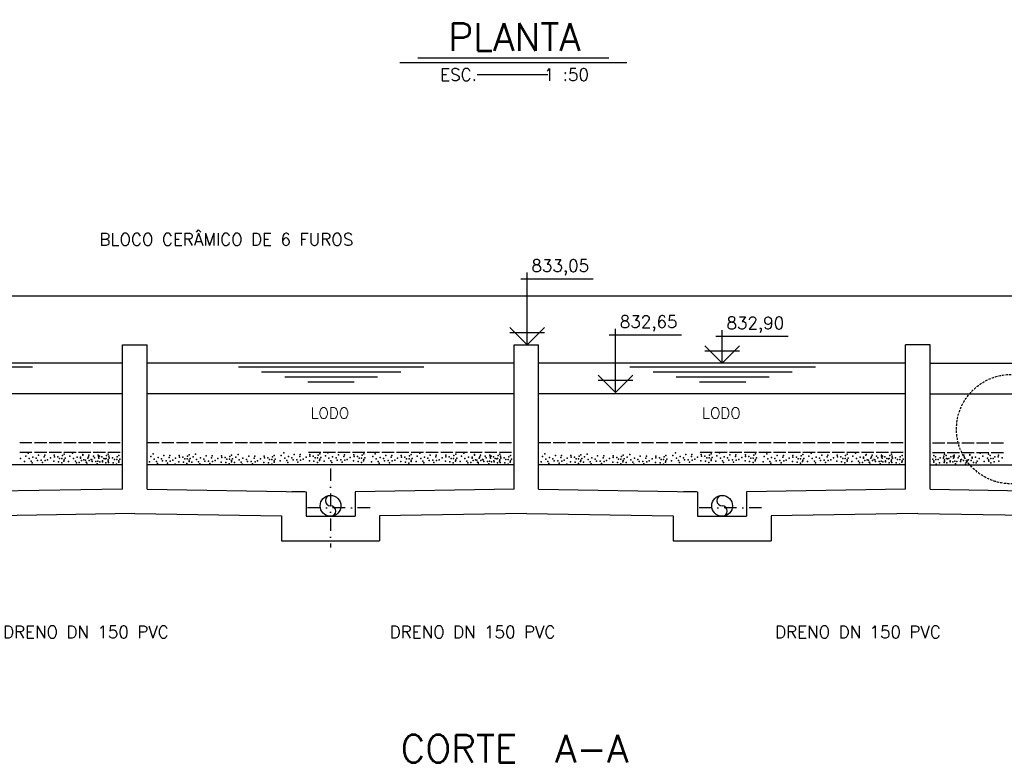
# Model space of a CAD drawing. Extents: x 7166 to 11954, y 4469 to 7025.
# Tile 3 of 9: x 7873 to 8678, y 5057 to 5662. Entities that reach past the tile are written whole.
import ezdxf
from ezdxf.enums import TextEntityAlignment as Align

# ---------------------------------------------------------------- set-up
doc = ezdxf.new("R2010")
doc.units = 0
doc.header["$LTSCALE"] = 0.1
doc.header["$MEASUREMENT"] = 0
doc.linetypes.add('DASHDOT', pattern=[25.4, 12.7, -6.35, 0, -6.35])
doc.linetypes.add('HIDDEN', pattern=[9.525, 6.35, -3.175])
for name, color, linetype in [('BAR-EIXOS', 7, 'DASHDOT'), ('BAR-PECAS', 2, 'CONTINUOUS'), ('CONCRETO', 3, 'CONTINUOUS'), ('ELEVAÇÃO', 2, 'CONTINUOUS'), ('ESTRUTURA', 5, 'CONTINUOUS'), ('LFINA', 3, 'CONTINUOUS'), ('LIMHATRA', 2, 'HIDDEN'), ('NA', 130, 'CONTINUOUS'), ('PAREDE4', 3, 'CONTINUOUS'), ('TEXTO', 2, 'CONTINUOUS')]:
    doc.layers.add(name, color=color, linetype=linetype)
doc.styles.add('ROMAND', font='ROMANS.SHX', dxfattribs={"oblique": 15, "height": 800})
doc.styles.add('ROMANS', font='ROMANS.shx')

msp = doc.modelspace()

# ---------------------------------------------------------------- linework, layer by layer
at = {"layer": 'BAR-EIXOS', "ltscale": 8}
for p, q in [((8127.09, 5294.97), (8127.09, 5230.4)), ((8159.37, 5262.69), (8107.09, 5262.69)), ((8479.37, 5262.69), (8427.09, 5262.69))]:
    msp.add_line(p, q, dxfattribs=at)
at = {"layer": 'BAR-PECAS'}
for centre in [(8127.09, 5264.42), (8447.09, 5264.42)]:
    msp.add_circle(centre, 8.5, dxfattribs=at)
for centre, start, end in [((8127.09, 5268.67), 90, 270), ((8447.09, 5268.67), 90, 270), ((8127.09, 5260.17), 270, 90), ((8447.09, 5260.17), 270, 90)]:
    msp.add_arc(centre, 4.25, start, end, dxfattribs=at)
at = {"layer": 'CONCRETO'}
for p, q in [((7957.46, 5315.49), (7957.46, 5315.49)), ((8277.46, 5315.49), (8277.46, 5315.49)), ((8616.71, 5315.49), (8616.71, 5315.49)), ((7958.61, 5293.63), (7958.61, 5293.63)), ((8278.61, 5293.63), (8278.61, 5293.63))]:
    msp.add_line(p, q, dxfattribs=at)
at = {"layer": 'ELEVAÇÃO', "color": 3, "linetype": 'CONTINUOUS'}
for p, q in [((8282.71, 5449.9), (8341.8, 5449.9)), ((8287.71, 5395.92), (8287.71, 5454.9)), ((8287.71, 5395.92), (8273.57, 5410.06)), ((8287.71, 5395.92), (8301.85, 5410.06)), ((8359.91, 5356.92), (8359.91, 5408.99)), ((8447.09, 5380.92), (8447.09, 5408.02)), ((8273.57, 5406.06), (8301.85, 5406.06)), ((8354.91, 5403.99), (8414, 5403.99)), ((8442.09, 5403.02), (8501.18, 5403.02)), ((8447.09, 5380.92), (8432.95, 5395.06)), ((8447.09, 5380.92), (8461.23, 5395.06)), ((8432.95, 5391.06), (8461.23, 5391.06)), ((8359.91, 5356.92), (8345.76, 5371.06)), ((8359.91, 5356.92), (8374.05, 5371.06)), ((8345.76, 5367.06), (8374.05, 5367.06))]:
    msp.add_line(p, q, dxfattribs=at)
at = {"layer": 'ELEVAÇÃO', "color": 3}
for p in [(7873.81, 5303.19), (7877.93, 5305.12), (7879.99, 5307.32), (7880.82, 5303.06), (7883.85, 5304.3), (7886.61, 5303.33), (7888.53, 5305.95), (7893.08, 5304.43), (7893.49, 5305.95), (7898.18, 5303.75), (7901.21, 5305.95), (7901.35, 5304.57), (7904.1, 5304.57), (7905.62, 5303.2), (7907.55, 5303.2), (7907.96, 5305.53), (7909.34, 5306.64), (7910.16, 5303.47), (7914.02, 5305.12), (7916.09, 5307.32), (7916.91, 5303.06), (7919.94, 5304.3), (7922.7, 5304.16), (7922.7, 5303.33), (7924.63, 5305.95), (7924.77, 5306.36), (7928.62, 5303.33), (7929.17, 5304.43), (7929.59, 5305.95), (7933.31, 5304.98), (7934.27, 5303.75), (7937.3, 5305.95), (7937.44, 5304.57), (7937.85, 5303.47), (7938.27, 5304.98), (7940.2, 5304.57), (7941.71, 5303.2), (7943.64, 5303.2), (7944.05, 5305.53), (7945.43, 5306.64), (7945.98, 5304.98), (7946.12, 5303.61), (7946.26, 5303.47), (7948.88, 5303.61), (7952.73, 5304.57), (7954.11, 5305.67), (7980.18, 5304.7), (7982.24, 5306.9), (7986.1, 5303.87), (7988.86, 5302.91), (7990.79, 5305.52), (7995.33, 5304.01), (7995.74, 5305.52), (8000.43, 5303.32), (8003.46, 5305.52), (8003.6, 5304.15), (8006.35, 5304.15), (8010.21, 5305.11), (8011.59, 5306.21), (8012.41, 5303.05), (8014.76, 5304.42), (8016.82, 5306.62), (8020.68, 5303.6), (8025.36, 5305.25), (8029.91, 5303.73), (8030.32, 5305.25), (8035.01, 5303.05), (8038.04, 5305.25), (8038.18, 5303.87), (8040.93, 5303.87), (8044.79, 5304.83), (8046.17, 5305.94), (8049.61, 5304.15), (8051.68, 5306.35), (8055.53, 5303.32), (8060.22, 5304.97), (8064.76, 5303.46), (8065.18, 5304.97), (8072.89, 5304.97), (8073.03, 5303.6), (8075.79, 5303.6), (8079.64, 5304.56), (8081.02, 5305.66), (8086.81, 5305.52), (8088.87, 5307.72), (8089.7, 5303.46), (8092.73, 5304.7), (8095.49, 5303.73), (8097.41, 5306.35), (8101.96, 5304.83), (8102.37, 5306.35), (8107.06, 5304.15), (8110.09, 5306.35), (8110.23, 5304.97), (8112.98, 5304.97), (8114.5, 5303.6), (8116.43, 5303.6), (8116.84, 5305.94), (8118.22, 5307.04), (8119.04, 5303.87), (8122.87, 5305.39), (8124.93, 5307.59), (8125.76, 5303.33), (8128.79, 5304.57), (8131.54, 5303.6), (8133.47, 5306.22), (8138.02, 5304.7), (8138.43, 5306.22), (8143.12, 5304.02), (8146.15, 5306.22), (8146.29, 5304.84), (8149.04, 5304.84), (8150.56, 5303.47), (8152.49, 5303.47), (8152.9, 5305.8), (8154.28, 5306.91), (8155.1, 5303.74), (8161.58, 5304.84), (8163.64, 5307.04), (8167.5, 5304.02), (8170.26, 5303.05), (8172.19, 5305.67), (8176.73, 5304.15), (8177.14, 5305.67), (8181.83, 5303.47), (8184.86, 5305.67), (8185, 5304.29), (8187.75, 5304.29), (8189.27, 5302.92), (8191.2, 5302.92), (8191.61, 5305.25), (8192.99, 5306.36), (8193.81, 5303.19), (8197.93, 5305.12), (8199.99, 5307.32), (8200.82, 5303.06), (8203.85, 5304.3), (8206.61, 5303.33), (8208.53, 5305.95), (8213.08, 5304.43), (8213.49, 5305.95), (8218.18, 5303.75), (8221.21, 5305.95), (8221.35, 5304.57), (8224.1, 5304.57), (8225.62, 5303.2), (8227.55, 5303.2), (8227.96, 5305.53), (8229.34, 5306.64), (8230.16, 5303.47), (8234.02, 5305.12), (8236.09, 5307.32), (8236.91, 5303.06), (8239.94, 5304.3), (8242.7, 5304.16), (8242.7, 5303.33), (8244.63, 5305.95), (8244.77, 5306.36), (8248.62, 5303.33), (8249.17, 5304.43), (8249.59, 5305.95), (8253.31, 5304.98), (8254.27, 5303.75), (8257.3, 5305.95), (8257.44, 5304.57), (8257.85, 5303.47), (8258.27, 5304.98), (8260.2, 5304.57), (8261.71, 5303.2), (8263.64, 5303.2), (8264.05, 5305.53), (8265.43, 5306.64), (8265.98, 5304.98), (8266.12, 5303.61), (8266.26, 5303.47), (8268.88, 5303.61), (8272.73, 5304.57), (8274.11, 5305.67), (8300.18, 5304.7), (8302.24, 5306.9), (8306.1, 5303.87), (8308.86, 5302.91), (8310.79, 5305.52), (8315.33, 5304.01), (8315.74, 5305.52), (8320.43, 5303.32), (8323.46, 5305.52), (8323.6, 5304.15), (8326.35, 5304.15), (8330.21, 5305.11), (8331.59, 5306.21), (8332.41, 5303.05), (8334.76, 5304.42), (8336.82, 5306.62), (8340.68, 5303.6), (8345.36, 5305.25), (8349.91, 5303.73), (8350.32, 5305.25), (8355.01, 5303.05), (8358.04, 5305.25), (8358.18, 5303.87), (8360.93, 5303.87), (8364.79, 5304.83), (8366.17, 5305.94), (8369.61, 5304.15), (8371.68, 5306.35), (8375.53, 5303.32), (8380.22, 5304.97), (8384.76, 5303.46), (8385.18, 5304.97), (8392.89, 5304.97), (8393.03, 5303.6), (8395.79, 5303.6), (8399.64, 5304.56), (8401.02, 5305.66), (8406.81, 5305.52), (8408.87, 5307.72), (8409.7, 5303.46), (8412.73, 5304.7), (8415.49, 5303.73), (8417.41, 5306.35), (8421.96, 5304.83), (8422.37, 5306.35), (8427.06, 5304.15), (8430.09, 5306.35), (8430.23, 5304.97), (8432.98, 5304.97), (8434.5, 5303.6), (8436.43, 5303.6), (8436.84, 5305.94), (8438.22, 5307.04), (8439.04, 5303.87), (8442.87, 5305.39), (8444.93, 5307.59), (8445.76, 5303.33), (8448.79, 5304.57), (8451.54, 5303.6), (8453.47, 5306.22), (8458.02, 5304.7), (8458.43, 5306.22), (8463.12, 5304.02), (8466.15, 5306.22), (8466.29, 5304.84), (8469.04, 5304.84), (8470.56, 5303.47), (8472.49, 5303.47), (8472.9, 5305.8), (8474.28, 5306.91), (8475.1, 5303.74), (8481.58, 5304.84), (8483.64, 5307.04), (8487.5, 5304.02), (8490.26, 5303.05), (8492.19, 5305.67), (8496.73, 5304.15), (8497.14, 5305.67), (8501.83, 5303.47), (8504.86, 5305.67), (8505, 5304.29), (8507.75, 5304.29), (8509.27, 5302.92), (8511.2, 5302.92), (8511.61, 5305.25), (8512.99, 5306.36), (8513.81, 5303.19), (8517.93, 5305.12), (8519.99, 5307.32), (8520.82, 5303.06), (8523.85, 5304.3), (8526.61, 5303.33), (8528.53, 5305.95), (8533.08, 5304.43), (8533.49, 5305.95), (8538.18, 5303.75), (8541.21, 5305.95), (8541.35, 5304.57), (8544.1, 5304.57), (8545.62, 5303.2), (8547.55, 5303.2), (8547.96, 5305.53), (8549.34, 5306.64), (8550.16, 5303.47), (8554.02, 5305.12), (8556.09, 5307.32), (8556.91, 5303.06), (8559.94, 5304.3), (8562.7, 5304.16), (8562.7, 5303.33), (8564.63, 5305.95), (8564.77, 5306.36), (8568.62, 5303.33), (8569.17, 5304.43), (8569.59, 5305.95), (8573.31, 5304.98), (8574.27, 5303.75), (8577.3, 5305.95), (8577.44, 5304.57), (8577.85, 5303.47), (8578.27, 5304.98), (8580.2, 5304.57), (8581.71, 5303.2), (8583.64, 5303.2), (8584.05, 5305.53), (8585.43, 5306.64), (8585.98, 5304.98), (8586.12, 5303.61), (8586.26, 5303.47), (8588.88, 5303.61), (8592.73, 5304.57), (8594.11, 5305.67), (8620.06, 5305.67), (8621.44, 5304.57), (8625.3, 5303.61), (8627.92, 5303.47), (8628.06, 5303.61), (8628.19, 5304.98), (8628.74, 5306.64), (8630.12, 5305.53), (8630.53, 5303.2), (8632.46, 5303.2), (8633.98, 5304.57), (8635.91, 5304.98), (8636.32, 5303.47), (8636.73, 5304.57), (8636.87, 5305.95), (8639.9, 5303.75), (8640.87, 5304.98), (8644.59, 5305.95), (8645, 5304.43), (8645.55, 5303.33), (8649.41, 5306.36), (8649.55, 5305.95), (8651.48, 5304.16), (8651.48, 5303.33), (8654.23, 5304.3), (8657.26, 5303.06), (8658.09, 5307.32), (8660.15, 5305.12), (8664.01, 5303.47), (8664.84, 5306.64), (8666.22, 5305.53), (8666.63, 5303.2), (8668.56, 5303.2), (8670.07, 5304.57), (8672.83, 5304.57), (8672.97, 5305.95), (8676, 5303.75), (7876.96, 5300.72), (7882.47, 5300.99), (7883.3, 5299.48), (7887.57, 5301.54), (7890.6, 5301.68), (7891.57, 5299.76), (7893.77, 5301.41), (7895.84, 5302.09), (7900.93, 5300.86), (7904.65, 5300.44), (7907.41, 5299.48), (7909.2, 5300.99), (7909.34, 5302.09), (7913.06, 5300.72), (7918.57, 5300.99), (7919.39, 5299.48), (7921.74, 5299.76), (7923.66, 5301.54), (7925.59, 5302.09), (7926.7, 5301.68), (7927.25, 5300.03), (7927.66, 5299.76), (7928.07, 5298.52), (7929.86, 5301.41), (7931.38, 5302.37), (7931.93, 5302.09), (7932.34, 5300.58), (7935.37, 5300.72), (7936.34, 5298.79), (7937.03, 5300.86), (7938.54, 5300.44), (7940.61, 5301.13), (7940.75, 5300.44), (7942.95, 5302.78), (7943.5, 5299.48), (7945.29, 5300.99), (7945.43, 5302.09), (7945.71, 5299.89), (7949.43, 5299.48), (7950.39, 5302.23), (7952.18, 5298.52), (7952.32, 5302.23), (7953.97, 5300.03), (7954.11, 5301.13), (7954.94, 5302.51), (7979.21, 5300.29), (7983.07, 5302.63), (7984.72, 5300.57), (7985.55, 5299.05), (7989.82, 5301.12), (7992.85, 5301.26), (7993.82, 5299.33), (7996.02, 5300.98), (7998.09, 5301.67), (8000.15, 5298.5), (8003.18, 5300.43), (8006.9, 5300.02), (8007.87, 5302.77), (8009.66, 5299.05), (8009.8, 5302.77), (8011.45, 5300.57), (8011.59, 5301.67), (8013.79, 5300.02), (8017.65, 5302.36), (8019.3, 5300.29), (8020.13, 5298.78), (8023.44, 5302.63), (8024.4, 5300.84), (8027.43, 5300.98), (8028.39, 5299.05), (8030.6, 5300.71), (8032.67, 5301.39), (8037.76, 5300.16), (8041.48, 5299.74), (8042.45, 5302.49), (8044.24, 5298.78), (8044.38, 5302.49), (8046.03, 5300.29), (8046.17, 5301.39), (8046.99, 5302.77), (8048.65, 5299.74), (8052.5, 5302.08), (8054.16, 5300.02), (8054.98, 5298.5), (8058.29, 5302.36), (8059.25, 5300.57), (8062.28, 5300.71), (8063.25, 5298.78), (8065.45, 5300.43), (8067.52, 5301.12), (8069.86, 5302.77), (8072.62, 5299.88), (8076.34, 5299.47), (8077.3, 5302.22), (8079.09, 5298.5), (8079.23, 5302.22), (8080.88, 5300.02), (8081.02, 5301.12), (8081.85, 5302.49), (8085.84, 5301.12), (8091.35, 5301.39), (8092.18, 5299.88), (8096.45, 5301.94), (8099.48, 5302.08), (8100.45, 5300.16), (8102.65, 5301.81), (8104.72, 5302.49), (8109.81, 5301.26), (8113.53, 5300.84), (8116.29, 5299.88), (8118.08, 5301.39), (8118.22, 5302.49), (8121.9, 5300.99), (8127.41, 5301.26), (8128.24, 5299.75), (8132.51, 5301.81), (8135.54, 5301.95), (8136.5, 5300.03), (8138.71, 5301.68), (8140.78, 5302.36), (8145.87, 5301.13), (8149.59, 5300.71), (8152.35, 5299.75), (8154.14, 5301.26), (8154.28, 5302.36), (8160.61, 5300.44), (8164.47, 5302.78), (8166.12, 5300.71), (8166.95, 5299.2), (8171.22, 5301.26), (8174.25, 5301.4), (8175.22, 5299.47), (8177.42, 5301.13), (8179.49, 5301.81), (8184.58, 5300.58), (8188.3, 5300.16), (8191.06, 5299.2), (8192.85, 5300.71), (8192.99, 5301.81), (8196.96, 5300.72), (8202.47, 5300.99), (8203.3, 5299.48), (8207.57, 5301.54), (8210.6, 5301.68), (8211.57, 5299.76), (8213.77, 5301.41), (8215.84, 5302.09), (8220.93, 5300.86), (8224.65, 5300.44), (8227.41, 5299.48), (8229.2, 5300.99), (8229.34, 5302.09), (8233.06, 5300.72), (8238.57, 5300.99), (8239.39, 5299.48), (8241.74, 5299.76), (8243.66, 5301.54), (8245.59, 5302.09), (8246.7, 5301.68), (8247.25, 5300.03), (8247.66, 5299.76), (8248.07, 5298.52), (8249.86, 5301.41), (8251.38, 5302.37), (8251.93, 5302.09), (8252.34, 5300.58), (8255.37, 5300.72), (8256.34, 5298.79), (8257.03, 5300.86), (8258.54, 5300.44), (8260.61, 5301.13), (8260.75, 5300.44), (8262.95, 5302.78), (8263.5, 5299.48), (8265.29, 5300.99), (8265.43, 5302.09), (8265.71, 5299.89), (8269.43, 5299.48), (8270.39, 5302.23), (8272.18, 5298.52), (8272.32, 5302.23), (8273.97, 5300.03), (8274.11, 5301.13), (8274.94, 5302.51), (8299.21, 5300.29), (8303.07, 5302.63), (8304.72, 5300.57), (8305.55, 5299.05), (8309.82, 5301.12), (8312.85, 5301.26), (8313.82, 5299.33), (8316.02, 5300.98), (8318.09, 5301.67), (8320.15, 5298.5), (8323.18, 5300.43), (8326.9, 5300.02), (8327.87, 5302.77), (8329.66, 5299.05), (8329.8, 5302.77), (8331.45, 5300.57), (8331.59, 5301.67), (8333.79, 5300.02), (8337.65, 5302.36), (8339.3, 5300.29), (8340.13, 5298.78), (8343.44, 5302.63), (8344.4, 5300.84), (8347.43, 5300.98), (8348.39, 5299.05), (8350.6, 5300.71), (8352.67, 5301.39), (8357.76, 5300.16), (8361.48, 5299.74), (8362.45, 5302.49), (8364.24, 5298.78), (8364.38, 5302.49), (8366.03, 5300.29), (8366.17, 5301.39), (8366.99, 5302.77), (8368.65, 5299.74), (8372.5, 5302.08), (8374.16, 5300.02), (8374.98, 5298.5), (8378.29, 5302.36), (8379.25, 5300.57), (8382.28, 5300.71), (8383.25, 5298.78), (8385.45, 5300.43), (8387.52, 5301.12), (8389.86, 5302.77), (8392.62, 5299.88), (8396.34, 5299.47), (8397.3, 5302.22), (8399.09, 5298.5), (8399.23, 5302.22), (8400.88, 5300.02), (8401.02, 5301.12), (8401.85, 5302.49), (8405.84, 5301.12), (8411.35, 5301.39), (8412.18, 5299.88), (8416.45, 5301.94), (8419.48, 5302.08), (8420.45, 5300.16), (8422.65, 5301.81), (8424.72, 5302.49), (8429.81, 5301.26), (8433.53, 5300.84), (8436.29, 5299.88), (8438.08, 5301.39), (8438.22, 5302.49), (8441.9, 5300.99), (8447.41, 5301.26), (8448.24, 5299.75), (8452.51, 5301.81), (8455.54, 5301.95), (8456.5, 5300.03), (8458.71, 5301.68), (8460.78, 5302.36), (8465.87, 5301.13), (8469.59, 5300.71), (8472.35, 5299.75), (8474.14, 5301.26), (8474.28, 5302.36), (8480.61, 5300.44), (8484.47, 5302.78), (8486.12, 5300.71), (8486.95, 5299.2), (8491.22, 5301.26), (8494.25, 5301.4), (8495.22, 5299.47), (8497.42, 5301.13), (8499.49, 5301.81), (8504.58, 5300.58), (8508.3, 5300.16), (8511.06, 5299.2), (8512.85, 5300.71), (8512.99, 5301.81), (8516.96, 5300.72), (8522.47, 5300.99), (8523.3, 5299.48), (8527.57, 5301.54), (8530.6, 5301.68), (8531.57, 5299.76), (8533.77, 5301.41), (8535.84, 5302.09), (8540.93, 5300.86), (8544.65, 5300.44), (8547.41, 5299.48), (8549.2, 5300.99), (8549.34, 5302.09), (8553.06, 5300.72), (8558.57, 5300.99), (8559.39, 5299.48), (8561.74, 5299.76), (8563.66, 5301.54), (8565.59, 5302.09), (8566.7, 5301.68), (8567.25, 5300.03), (8567.66, 5299.76), (8568.07, 5298.52), (8569.86, 5301.41), (8571.38, 5302.37), (8571.93, 5302.09), (8572.34, 5300.58), (8575.37, 5300.72), (8576.34, 5298.79), (8577.03, 5300.86), (8578.54, 5300.44), (8580.61, 5301.13), (8580.75, 5300.44), (8582.95, 5302.78), (8583.5, 5299.48), (8585.29, 5300.99), (8585.43, 5302.09), (8585.71, 5299.89), (8589.43, 5299.48), (8590.39, 5302.23), (8592.18, 5298.52), (8592.32, 5302.23), (8593.97, 5300.03), (8594.11, 5301.13), (8594.94, 5302.51), (8619.24, 5302.51), (8620.06, 5301.13), (8620.2, 5300.03), (8621.86, 5302.23), (8621.99, 5298.52), (8623.78, 5302.23), (8624.75, 5299.48), (8628.47, 5299.89), (8628.74, 5302.09), (8628.88, 5300.99), (8630.67, 5299.48), (8631.22, 5302.78), (8633.43, 5300.44), (8633.57, 5301.13), (8635.63, 5300.44), (8637.15, 5300.86), (8637.84, 5298.79), (8638.8, 5300.72), (8641.83, 5300.58), (8642.24, 5302.09), (8642.8, 5302.37), (8644.31, 5301.41), (8646.1, 5298.52), (8646.52, 5299.76), (8646.93, 5300.03), (8647.48, 5301.68), (8648.58, 5302.09), (8650.51, 5301.54), (8652.44, 5299.76), (8654.78, 5299.48), (8655.61, 5300.99), (8661.12, 5300.72), (8664.84, 5302.09), (8664.98, 5300.99), (8666.77, 5299.48), (8669.52, 5300.44), (8673.24, 5300.86)]:
    msp.add_point(p, dxfattribs=at)
at = {"layer": 'ESTRUTURA'}
for p, q in [((7957.09, 5395.92), (7977.09, 5395.92)), ((7957.09, 5277.92), (7957.09, 5395.92)), ((7977.09, 5277.92), (7977.09, 5395.92)), ((8277.09, 5395.92), (8297.09, 5395.92)), ((8277.09, 5277.92), (8277.09, 5395.92)), ((8297.09, 5277.92), (8297.09, 5395.92)), ((8617.09, 5395.92), (8597.09, 5395.92)), ((8597.09, 5277.92), (8597.09, 5395.92)), ((8617.09, 5277.92), (8617.09, 5395.92)), ((7957.09, 5277.92), (7827.09, 5275.92)), ((7977.09, 5277.92), (8107.09, 5275.92)), ((8107.09, 5275.92), (8107.09, 5255.92)), ((8277.09, 5277.92), (8147.09, 5275.92)), ((8147.09, 5275.92), (8147.09, 5255.92)), ((8297.09, 5277.92), (8427.09, 5275.92)), ((8427.09, 5275.92), (8427.09, 5255.92)), ((8597.09, 5277.92), (8467.09, 5275.92)), ((8467.09, 5275.92), (8467.09, 5255.92)), ((8617.09, 5277.92), (8747.09, 5275.92)), ((7967.09, 5258.07), (7847.09, 5256.23)), ((7967.09, 5258.07), (8087.09, 5256.23)), ((8087.09, 5256.23), (8087.09, 5235.92)), ((8107.09, 5255.92), (8147.09, 5255.92)), ((8287.09, 5258.07), (8167.09, 5256.23)), ((8167.09, 5256.23), (8167.09, 5235.92)), ((8287.09, 5258.07), (8407.09, 5256.23)), ((8407.09, 5256.23), (8407.09, 5235.92)), ((8427.09, 5255.92), (8467.09, 5255.92)), ((8607.09, 5258.07), (8487.09, 5256.23)), ((8487.09, 5256.23), (8487.09, 5235.92)), ((8607.09, 5258.07), (8727.09, 5256.23)), ((8087.09, 5235.92), (8167.09, 5235.92)), ((8407.09, 5235.92), (8487.09, 5235.92))]:
    msp.add_line(p, q, dxfattribs=at)
at = {"layer": 'ESTRUTURA', "color": 7}
for p, q in [((8106.09, 5275.92), (8095.42, 5275.92)), ((8426.09, 5275.92), (8415.42, 5275.92))]:
    msp.add_line(p, q, dxfattribs=at)
at = {"layer": 'LFINA', "color": 2}
msp.add_line((7657.09, 5435.92), (8917.09, 5435.92), dxfattribs=at)
at = {"layer": 'LIMHATRA', "color": 4, "ltscale": 3}
msp.add_circle((8683.29, 5327.07), 44.64, dxfattribs=at)
at = {"layer": 'NA'}
for p, q in [((7883.38, 5377.58), (7731.74, 5377.58)), ((8203.38, 5377.58), (8051.74, 5377.58)), ((8523.38, 5377.58), (8371.74, 5377.58)), ((8184.43, 5373.58), (8070.7, 5373.58)), ((8165.47, 5369.58), (8089.65, 5369.58)), ((8504.43, 5373.58), (8390.7, 5373.58)), ((8485.47, 5369.58), (8409.65, 5369.58)), ((8146.52, 5365.58), (8108.61, 5365.58)), ((8466.52, 5365.58), (8428.61, 5365.58))]:
    msp.add_line(p, q, dxfattribs=at)
at = {"layer": 'PAREDE4'}
for p, q in [((7957.09, 5380.92), (7657.09, 5380.92)), ((8277.09, 5380.92), (7977.09, 5380.92)), ((8597.09, 5380.92), (8297.09, 5380.92)), ((8617.09, 5380.92), (8917.09, 5380.92)), ((7957.09, 5355.92), (7657.09, 5355.92)), ((8277.09, 5355.92), (7977.09, 5355.92)), ((8597.09, 5355.92), (8297.09, 5355.92)), ((8617.09, 5355.92), (8917.09, 5355.92)), ((7895.09, 5315.92), (7885.09, 5315.92)), ((7907.09, 5315.92), (7897.09, 5315.92)), ((7919.09, 5315.92), (7909.09, 5315.92)), ((7931.09, 5315.92), (7921.09, 5315.92)), ((7943.09, 5315.92), (7933.09, 5315.92)), ((7955.09, 5315.92), (7945.09, 5315.92)), ((7987.09, 5315.92), (7977.09, 5315.92)), ((7999.09, 5315.92), (7989.09, 5315.92)), ((8011.09, 5315.92), (8001.09, 5315.92)), ((8023.09, 5315.92), (8013.09, 5315.92)), ((8035.09, 5315.92), (8025.09, 5315.92)), ((8047.09, 5315.92), (8037.09, 5315.92)), ((8059.09, 5315.92), (8049.09, 5315.92)), ((8071.09, 5315.92), (8061.09, 5315.92)), ((8083.09, 5315.92), (8073.09, 5315.92)), ((8095.09, 5315.92), (8085.09, 5315.92)), ((8107.09, 5315.92), (8097.09, 5315.92)), ((8119.09, 5315.92), (8109.09, 5315.92)), ((8131.09, 5315.92), (8121.09, 5315.92)), ((8143.09, 5315.92), (8133.09, 5315.92)), ((8155.09, 5315.92), (8145.09, 5315.92)), ((8167.09, 5315.92), (8157.09, 5315.92)), ((8179.09, 5315.92), (8169.09, 5315.92)), ((8191.09, 5315.92), (8181.09, 5315.92)), ((8215.09, 5315.92), (8205.09, 5315.92)), ((8227.09, 5315.92), (8217.09, 5315.92)), ((8239.09, 5315.92), (8229.09, 5315.92)), ((8251.09, 5315.92), (8241.09, 5315.92)), ((8263.09, 5315.92), (8253.09, 5315.92)), ((8275.09, 5315.92), (8265.09, 5315.92)), ((8307.09, 5315.92), (8297.09, 5315.92)), ((8319.09, 5315.92), (8309.09, 5315.92)), ((8331.09, 5315.92), (8321.09, 5315.92)), ((8343.09, 5315.92), (8333.09, 5315.92)), ((8355.09, 5315.92), (8345.09, 5315.92)), ((8367.09, 5315.92), (8357.09, 5315.92)), ((8379.09, 5315.92), (8369.09, 5315.92)), ((8391.09, 5315.92), (8381.09, 5315.92)), ((8403.09, 5315.92), (8393.09, 5315.92)), ((8415.09, 5315.92), (8405.09, 5315.92)), ((8427.09, 5315.92), (8417.09, 5315.92)), ((8439.09, 5315.92), (8429.09, 5315.92)), ((8451.09, 5315.92), (8441.09, 5315.92)), ((8463.09, 5315.92), (8453.09, 5315.92)), ((8475.09, 5315.92), (8465.09, 5315.92)), ((8487.09, 5315.92), (8477.09, 5315.92)), ((8499.09, 5315.92), (8489.09, 5315.92)), ((8511.09, 5315.92), (8501.09, 5315.92)), ((8535.09, 5315.92), (8525.09, 5315.92)), ((8547.09, 5315.92), (8537.09, 5315.92)), ((8559.09, 5315.92), (8549.09, 5315.92)), ((8571.09, 5315.92), (8561.09, 5315.92)), ((8583.09, 5315.92), (8573.09, 5315.92)), ((8595.09, 5315.92), (8585.09, 5315.92)), ((8619.09, 5315.92), (8629.09, 5315.92)), ((8631.09, 5315.92), (8641.09, 5315.92)), ((8643.09, 5315.92), (8653.09, 5315.92)), ((8655.09, 5315.92), (8665.09, 5315.92)), ((8667.09, 5315.92), (8677.09, 5315.92)), ((7883.09, 5307.92), (7873.09, 5307.92)), ((7895.09, 5307.92), (7885.09, 5307.92)), ((7907.09, 5307.92), (7897.09, 5307.92)), ((7919.09, 5307.92), (7909.09, 5307.92)), ((7931.09, 5307.92), (7921.09, 5307.92)), ((7943.09, 5307.92), (7933.09, 5307.92)), ((7955.09, 5307.92), (7945.09, 5307.92)), ((8119.09, 5307.92), (8109.09, 5307.92)), ((8131.09, 5307.92), (8121.09, 5307.92)), ((8143.09, 5307.92), (8133.09, 5307.92)), ((8155.09, 5307.92), (8145.09, 5307.92)), ((8167.09, 5307.92), (8157.09, 5307.92)), ((8179.09, 5307.92), (8169.09, 5307.92)), ((8191.09, 5307.92), (8181.09, 5307.92)), ((8203.09, 5307.92), (8193.09, 5307.92)), ((8215.09, 5307.92), (8205.09, 5307.92)), ((8227.09, 5307.92), (8217.09, 5307.92)), ((8239.09, 5307.92), (8229.09, 5307.92)), ((8251.09, 5307.92), (8241.09, 5307.92)), ((8263.09, 5307.92), (8253.09, 5307.92)), ((8275.09, 5307.92), (8265.09, 5307.92)), ((8439.09, 5307.92), (8429.09, 5307.92)), ((8451.09, 5307.92), (8441.09, 5307.92)), ((8463.09, 5307.92), (8453.09, 5307.92)), ((8475.09, 5307.92), (8465.09, 5307.92)), ((8487.09, 5307.92), (8477.09, 5307.92)), ((8499.09, 5307.92), (8489.09, 5307.92)), ((8511.09, 5307.92), (8501.09, 5307.92)), ((8523.09, 5307.92), (8513.09, 5307.92)), ((8535.09, 5307.92), (8525.09, 5307.92)), ((8547.09, 5307.92), (8537.09, 5307.92)), ((8559.09, 5307.92), (8549.09, 5307.92)), ((8571.09, 5307.92), (8561.09, 5307.92)), ((8583.09, 5307.92), (8573.09, 5307.92)), ((8595.09, 5307.92), (8585.09, 5307.92)), ((8619.09, 5307.92), (8629.09, 5307.92)), ((8631.09, 5307.92), (8641.09, 5307.92)), ((8643.09, 5307.92), (8653.09, 5307.92)), ((8655.09, 5307.92), (8665.09, 5307.92)), ((8667.09, 5307.92), (8677.09, 5307.92))]:
    msp.add_line(p, q, dxfattribs=at)
at = {"layer": 'PAREDE4', "color": 3}
for p, q in [((7883.09, 5315.92), (7873.09, 5315.92)), ((8203.09, 5315.92), (8193.09, 5315.92)), ((8523.09, 5315.92), (8513.09, 5315.92))]:
    msp.add_line(p, q, dxfattribs=at)
at = {"layer": 'PAREDE4', "color": 7}
for p, q in [((7957.09, 5297.92), (7657.09, 5297.92)), ((8277.09, 5297.92), (7977.09, 5297.92)), ((8597.09, 5297.92), (8297.09, 5297.92)), ((8617.09, 5297.92), (8917.09, 5297.92))]:
    msp.add_line(p, q, dxfattribs=at)
at = {"layer": 'TEXTO', "color": 7, "ltscale": 0.3}
msp.add_line((8183.75, 5626.46), (8369.29, 5626.46), dxfattribs=at)
at = {"layer": 'TEXTO', "color": 6, "ltscale": 0.3}
msp.add_line((8198.5, 5630.43), (8354.54, 5630.43), dxfattribs=at)
at = {"layer": 'TEXTO', "ltscale": 0.3}
msp.add_line((8304.78, 5616.61), (8247.03, 5616.61), dxfattribs=at)

# ---------------------------------------------------------------- texts
at = {"layer": 'TEXTO', "color": 5, "ltscale": 0.3, "style": 'ROMAND'}
for s, p in [('PLANTA', (8277.3, 5647.36)), ('CORTE  A-A', (8277.3, 5066.12))]:
    msp.add_text(s, height=22.5, rotation=360, dxfattribs=at).set_placement(p, align=Align.MIDDLE)
at = {"layer": 'TEXTO', "ltscale": 0.3, "style": 'ROMANS'}
msp.add_text('ESC.       1 :50', height=10, rotation=360, dxfattribs=at).set_placement((8277.47, 5616.61), align=Align.MIDDLE)
at = {"layer": 'TEXTO', "style": 'ROMANS'}
for s, height, rotation, p in [('BLOCO CERÂMICO DE 6 FUROS', 10, 0, (7938.27, 5477.07)), ('833,05', 10, 360, (8291.27, 5455.7)), ('832,65', 10, 360, (8363.47, 5409.79)), ('832,90', 10, 360, (8450.65, 5408.82)), ('LODO', 9, 0, (8110.68, 5335.72)), ('LODO', 9, 0, (8430.68, 5335.72)), ('DRENO DN 150 PVC', 10, 0, (7859.41, 5156.35)), ('DRENO DN 150 PVC', 10, 0, (8175.41, 5156.35)), ('DRENO DN 150 PVC', 10, 0, (8490.41, 5156.35))]:
    msp.add_text(s, height=height, rotation=rotation, dxfattribs=at).set_placement(p)

doc.saveas('drawing.dxf')
